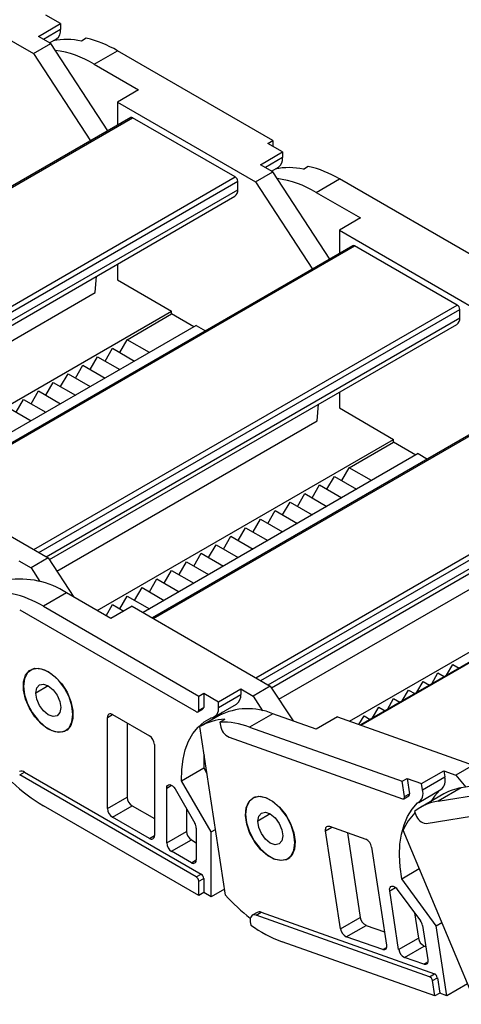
# Model space of a CAD drawing. Header units: millimetres. Extents: x 0 to 1537, y 0 to 1187.
# Tile 10 of 14: x 1259 to 1322, y 790 to 931. Entities that reach past the tile are written whole.
import ezdxf

# ---------------------------------------------------------------- set-up
doc = ezdxf.new("R2010")
doc.units = ezdxf.units.MM
doc.header["$LTSCALE"] = 5.5

msp = doc.modelspace()

# ---------------------------------------------------------------- linework, layer by layer
for p, q in [((1241.2, 937.23), (1261, 925.8)), ((1264.89, 930.09), (1262.77, 931.31)), ((1261.71, 928.25), (1264.89, 930.09)), ((1264.89, 930.09), (1264.89, 929.27)), ((1264.89, 929.27), (1262.42, 927.84)), ((1261, 925.8), (1263.48, 927.23)), ((1263.48, 927.23), (1261.71, 928.25)), ((1263.31, 927.33), (1264.31, 927.9)), ((1263.31, 927.33), (1263.83, 927.62)), ((1271.64, 914.72), (1263.48, 927.23)), ((1268.57, 927.99), (1267.86, 927.58)), ((1261, 925.8), (1269.16, 913.29)), ((1269.7, 924.29), (1273.02, 926.21)), ((1295.3, 913.35), (1273.02, 926.21)), ((1269.7, 924.29), (1276.06, 920.62)), ((1276.06, 920.62), (1273.02, 918.86)), ((1273.02, 918.86), (1273.02, 915.52)), ((1273.02, 918.86), (1292.82, 907.43)), ((1274.96, 916.64), (1214.4, 881.68)), ((1214.54, 881.59), (1275.21, 916.62)), ((1289.92, 908.13), (1275.21, 916.62)), ((1294.59, 912.94), (1295.3, 913.35)), ((1296.71, 911.72), (1294.59, 912.94)), ((1295.3, 913.35), (1295.3, 912.53)), ((1293.53, 909.88), (1296.71, 911.72)), ((1296.71, 911.72), (1296.71, 910.9)), ((1296.71, 910.9), (1294.24, 909.47)), ((1292.82, 907.43), (1295.3, 908.86)), ((1295.3, 908.86), (1293.53, 909.88)), ((1295.13, 908.96), (1296.13, 909.54)), ((1295.13, 908.96), (1295.65, 909.26)), ((1303.46, 896.35), (1295.3, 908.86)), ((1300.39, 909.62), (1299.68, 909.21)), ((1229.25, 873.1), (1289.92, 908.13)), ((1229.96, 872.69), (1290.28, 907.51)), ((1290.28, 906.29), (1290.28, 907.51)), ((1292.82, 907.43), (1300.98, 894.92)), ((1301.52, 905.92), (1304.84, 907.84)), ((1327.12, 894.98), (1304.84, 907.84)), ((1231.02, 872.08), (1290.28, 906.29)), ((1301.52, 905.92), (1307.88, 902.25)), ((1231.47, 871.66), (1289.86, 905.37)), ((1307.88, 902.25), (1304.84, 900.49)), ((1304.84, 900.49), (1304.84, 897.15)), ((1304.84, 900.49), (1324.64, 889.06)), ((1306.78, 898.27), (1246.22, 863.31)), ((1246.36, 863.22), (1307.03, 898.25)), ((1321.74, 889.76), (1307.03, 898.25)), ((1273.02, 895.65), (1273.02, 893.39)), ((1269.84, 891.55), (1270.03, 893.93)), ((1273.02, 893.39), (1280.8, 888.9)), ((1232.54, 870.02), (1269.84, 891.55)), ((1238.31, 864.36), (1280.8, 888.9)), ((1261.07, 854.73), (1321.74, 889.76)), ((1261.78, 854.32), (1322.1, 889.14)), ((1280.8, 888.49), (1280.8, 888.9)), ((1322.1, 887.92), (1322.1, 889.14)), ((1262.84, 853.71), (1322.1, 887.92)), ((1274.44, 884.81), (1280.8, 888.49)), ((1283.98, 886.65), (1280.8, 888.49)), ((1284.34, 886.85), (1244.88, 864.08)), ((1263.29, 853.29), (1321.68, 887)), ((1284.34, 886.85), (1285.67, 886.08)), ((1273.38, 882.98), (1274.44, 884.81)), ((1277.62, 882.98), (1274.44, 884.81)), ((1271.25, 881.75), (1272.31, 883.59)), ((1272.31, 883.59), (1275.5, 881.75)), ((1269.13, 880.53), (1270.19, 882.36)), ((1270.19, 882.36), (1273.38, 880.53)), ((1267.01, 879.3), (1268.07, 881.14)), ((1268.07, 881.14), (1271.25, 879.3)), ((1264.89, 878.08), (1265.95, 879.91)), ((1265.95, 879.91), (1269.13, 878.08)), ((1338.6, 879.9), (1278.04, 844.94)), ((1278.18, 844.85), (1338.85, 879.88)), ((1262.77, 876.85), (1263.83, 878.69)), ((1263.83, 878.69), (1267.01, 876.85)), ((1258.53, 874.4), (1259.59, 876.24)), ((1259.59, 876.24), (1262.77, 874.4)), ((1260.65, 875.63), (1261.71, 877.47)), ((1261.71, 877.47), (1264.89, 875.63)), ((1304.84, 877.28), (1304.84, 875.02)), ((1257.47, 875.02), (1260.65, 873.18)), ((1301.66, 873.18), (1301.85, 875.56)), ((1304.84, 875.02), (1312.62, 870.53)), ((1264.36, 851.65), (1301.66, 873.18)), ((1270.13, 846), (1312.62, 870.53)), ((1292.89, 836.36), (1353.56, 871.39)), ((1293.6, 835.96), (1353.92, 870.78)), ((1312.62, 870.12), (1312.62, 870.53)), ((1294.66, 835.34), (1353.92, 869.55)), ((1306.26, 866.44), (1312.62, 870.12)), ((1315.8, 868.28), (1312.62, 870.12)), ((1316.16, 868.49), (1276.7, 845.71)), ((1295.11, 834.93), (1353.5, 868.63)), ((1316.16, 868.49), (1317.49, 867.71)), ((1305.2, 864.61), (1306.26, 866.44)), ((1309.44, 864.61), (1306.26, 866.44)), ((1243.32, 864.98), (1263.12, 853.55)), ((1303.07, 863.38), (1304.13, 865.22)), ((1304.13, 865.22), (1307.32, 863.38)), ((1300.95, 862.16), (1302.01, 863.99)), ((1302.01, 863.99), (1305.2, 862.16)), ((1366.54, 863.48), (1307.85, 829.6)), ((1298.83, 860.93), (1299.89, 862.77)), ((1299.89, 862.77), (1303.07, 860.93)), ((1307.96, 829.56), (1366.55, 863.38)), ((1296.71, 859.71), (1297.77, 861.55)), ((1297.77, 861.55), (1300.95, 859.71)), ((1294.59, 858.48), (1295.65, 860.32)), ((1295.65, 860.32), (1298.83, 858.48)), ((1290.35, 856.03), (1291.41, 857.87)), ((1291.41, 857.87), (1294.59, 856.03)), ((1292.47, 857.26), (1293.53, 859.1)), ((1293.53, 859.1), (1296.71, 857.26)), ((1288.22, 854.81), (1289.29, 856.65)), ((1289.29, 856.65), (1292.47, 854.81)), ((1286.1, 853.59), (1287.16, 855.42)), ((1287.16, 855.42), (1290.35, 853.59)), ((1263.12, 853.55), (1260.65, 852.12)), ((1263.12, 853.55), (1266.8, 847.92)), ((1283.98, 852.36), (1285.04, 854.2)), ((1285.04, 854.2), (1288.22, 852.36)), ((1296.18, 833.28), (1333.48, 854.81)), ((1258.88, 853.14), (1260.65, 852.12)), ((1281.86, 851.14), (1282.92, 852.97)), ((1282.92, 852.97), (1286.1, 851.14)), ((1306.31, 830.14), (1344.44, 852.16)), ((1260.65, 852.12), (1261.93, 850.15)), ((1279.74, 849.91), (1280.8, 851.75)), ((1280.8, 851.75), (1283.98, 849.91)), ((1277.62, 848.69), (1278.68, 850.52)), ((1278.68, 850.52), (1281.86, 848.69)), ((1265.74, 848.53), (1262.42, 846.61)), ((1272.1, 844.85), (1265.74, 848.53)), ((1273.38, 846.24), (1274.44, 848.07)), ((1274.44, 848.07), (1277.62, 846.24)), ((1275.5, 847.46), (1276.56, 849.3)), ((1276.56, 849.3), (1279.74, 847.46)), ((1262.42, 846.61), (1284.69, 833.75)), ((1271.4, 845.26), (1272.31, 846.85)), ((1275.14, 846.61), (1272.1, 844.85)), ((1272.31, 846.85), (1273.94, 845.91)), ((1275.14, 846.61), (1294.94, 835.18)), ((1259.02, 846.12), (1284.34, 831.51)), ((1320.21, 836.73), (1321.11, 838.28)), ((1321.11, 838.28), (1322, 837.76)), ((1260.98, 837.67), (1260.62, 837.47)), ((1318.09, 835.51), (1318.98, 837.05)), ((1318.98, 837.05), (1319.88, 836.54)), ((1263.12, 835.22), (1261.32, 834.18)), ((1315.97, 834.28), (1316.86, 835.83)), ((1316.86, 835.83), (1317.76, 835.31)), ((1284.69, 833.75), (1285.4, 834.16)), ((1285.4, 834.16), (1287.52, 832.93)), ((1285.4, 834.16), (1285.4, 832.12)), ((1287.52, 832.93), (1290.7, 834.77)), ((1287.52, 832.12), (1290.7, 833.96)), ((1290.7, 834.77), (1290.7, 833.96)), ((1290.7, 834.77), (1292.47, 833.75)), ((1294.94, 835.18), (1292.47, 833.75)), ((1294.94, 835.18), (1298.2, 830.19)), ((1313.85, 833.06), (1314.74, 834.6)), ((1314.74, 834.6), (1315.64, 834.09)), ((1284.69, 831.71), (1284.69, 833.75)), ((1286.94, 830.75), (1290.12, 832.59)), ((1287.52, 832.12), (1287.52, 832.93)), ((1292.47, 833.75), (1293.84, 831.65)), ((1311.73, 831.83), (1312.62, 833.38)), ((1312.62, 833.38), (1313.51, 832.86)), ((1266.66, 831.1), (1266.69, 831.12)), ((1271.61, 830.69), (1272.32, 831.1)), ((1272.31, 831.1), (1277.62, 828.03)), ((1284.59, 831.48), (1285.29, 831.89)), ((1284.69, 831.71), (1285.4, 832.12)), ((1295.29, 831.22), (1291.96, 829.3)), ((1301.53, 829), (1295.29, 831.22)), ((1309.6, 830.61), (1310.5, 832.15)), ((1310.5, 832.15), (1311.39, 831.64)), ((1271.61, 817.62), (1271.61, 830.69)), ((1274.44, 829.87), (1274.44, 819.26)), ((1287.59, 830.95), (1284.98, 829.44)), ((1288.42, 830.41), (1287.72, 830)), ((1287.72, 830), (1287.79, 829.54)), ((1304.58, 830.76), (1301.53, 829)), ((1304.58, 830.76), (1324.02, 823.86)), ((1307.65, 829.67), (1308.38, 830.93)), ((1308.38, 830.93), (1309.27, 830.41)), ((1263.12, 829.01), (1263.16, 829.03)), ((1265.62, 828.81), (1265.98, 829.01)), ((1288.51, 805.21), (1284.84, 829.36)), ((1291.96, 829.3), (1313.83, 821.54)), ((1278.33, 826.81), (1278.33, 813.75)), ((1289.03, 827.85), (1313.89, 819.03)), ((1259.02, 822.44), (1259.73, 822.85)), ((1259.73, 822.85), (1285.04, 808.23)), ((1282.22, 821.61), (1285.4, 823.45)), ((1285.4, 823.45), (1285.86, 822.66)), ((1316.62, 821.21), (1319.81, 823.05)), ((1319.81, 823.05), (1319.94, 822.17)), ((1319.81, 823.05), (1321.54, 822.43)), ((1324.02, 823.86), (1321.54, 822.43)), ((1284.34, 807.83), (1259.02, 822.44)), ((1286.46, 814.28), (1282.22, 821.61)), ((1313.83, 821.54), (1314.54, 821.95)), ((1314.17, 819.34), (1313.83, 821.54)), ((1314.54, 821.95), (1314.88, 819.75)), ((1314.54, 821.95), (1316.62, 821.21)), ((1316.76, 820.33), (1316.62, 821.21)), ((1316.76, 820.33), (1319.94, 822.17)), ((1318.99, 818.68), (1337.75, 821.71)), ((1321.54, 822.43), (1322.97, 820.7)), ((1327.67, 821.46), (1322.31, 820.6)), ((1280.09, 820.55), (1280.8, 820.96)), ((1280.09, 812.72), (1280.09, 820.55)), ((1281.3, 820.43), (1284.13, 815.53)), ((1314.17, 819.34), (1314.88, 819.75)), ((1316.23, 818.5), (1319.41, 820.34)), ((1319.81, 819.72), (1316.49, 817.8)), ((1322.31, 820.6), (1318.99, 818.68)), ((1271.61, 817.62), (1274.44, 819.26)), ((1292.8, 819.3), (1292.44, 819.1)), ((1314.07, 819.03), (1314.78, 819.44)), ((1317.27, 815.49), (1338.59, 818.94)), ((1284.69, 805.17), (1262.42, 818.03)), ((1272.31, 816.4), (1275.14, 818.03)), ((1275.14, 818.03), (1278.33, 816.19)), ((1282.92, 817.62), (1282.92, 814.36)), ((1315.6, 817.2), (1315.81, 816.71)), ((1277.62, 813.34), (1272.31, 816.4)), ((1294.94, 816.85), (1293.14, 815.81)), ((1280.09, 812.72), (1282.92, 814.36)), ((1284.34, 814.84), (1284.34, 810.28)), ((1286.46, 814.28), (1287.08, 814.64)), ((1286.46, 804.97), (1286.46, 814.28)), ((1302.87, 814.45), (1303.77, 814.96)), ((1305.01, 800.38), (1302.87, 814.45)), ((1303.43, 815.08), (1308.64, 813.23)), ((1305.99, 814.17), (1307.84, 802.02)), ((1324.45, 789.58), (1313.98, 814.51)), ((1277.62, 813.34), (1278.33, 813.75)), ((1280.8, 811.5), (1283.63, 813.13)), ((1283.63, 813.13), (1284.34, 812.72)), ((1298.48, 812.73), (1298.51, 812.75)), ((1283.63, 809.87), (1280.8, 811.5)), ((1309.47, 812.11), (1311.61, 798.04)), ((1283.63, 809.87), (1284.34, 810.28)), ((1295.62, 810.33), (1295.66, 810.35)), ((1297.44, 810.44), (1297.8, 810.64)), ((1313.78, 807.57), (1316.29, 809.02)), ((1284.34, 807.83), (1285.04, 808.23)), ((1284.69, 807.21), (1285.4, 807.62)), ((1284.69, 805.17), (1284.69, 807.21)), ((1285.4, 807.62), (1285.4, 805.58)), ((1318.74, 800.83), (1313.78, 807.57)), ((1285.4, 805.58), (1284.69, 805.17)), ((1286.46, 804.97), (1285.4, 805.58)), ((1288.38, 806.08), (1286.46, 804.97)), ((1312.06, 805.85), (1312.89, 806.33)), ((1313.34, 797.43), (1312.06, 805.85)), ((1313.15, 806.05), (1316.47, 801.55)), ((1292.91, 802.36), (1293.62, 802.77)), ((1293.62, 802.77), (1318.47, 793.94)), ((1292.07, 801.41), (1292.14, 800.94)), ((1293.07, 802.75), (1292.36, 802.34)), ((1317.77, 793.53), (1292.91, 802.36)), ((1305.01, 800.38), (1307.84, 802.02)), ((1315.62, 802.7), (1316.17, 799.06)), ((1305.84, 799.26), (1308.67, 800.89)), ((1308.67, 800.89), (1311.32, 799.95)), ((1316.76, 800.86), (1317.51, 795.95)), ((1318.74, 800.83), (1319.53, 801.29)), ((1320.26, 790.81), (1318.74, 800.83)), ((1318.51, 790.77), (1296.64, 798.54)), ((1311.05, 797.41), (1305.84, 799.26)), ((1313.34, 797.43), (1316.17, 799.06)), ((1311.05, 797.41), (1311.61, 797.73)), ((1314.17, 796.3), (1317, 797.93)), ((1317, 797.93), (1317.22, 797.86)), ((1316.95, 795.31), (1314.17, 796.3)), ((1316.95, 795.31), (1317.51, 795.64)), ((1317.77, 793.53), (1318.47, 793.94)), ((1318.18, 792.97), (1318.89, 793.38)), ((1318.51, 790.77), (1318.18, 792.97)), ((1318.89, 793.38), (1319.22, 791.18)), ((1323.22, 792.52), (1320.26, 790.81)), ((1319.22, 791.18), (1318.51, 790.77)), ((1320.26, 790.81), (1319.22, 791.18))]:
    msp.add_line(p, q)
at = {"flags": 128}
for points in [[(1263.12, 829.01), (1262.12, 829.76), (1261.19, 830.78), (1260.42, 831.99), (1259.87, 833.3), (1259.59, 834.59), (1259.59, 835.76), (1259.87, 836.72), (1260.42, 837.39), (1261.19, 837.72), (1262.12, 837.67), (1263.12, 837.26)], [(1266.66, 831.1), (1266.51, 832.33), (1266.1, 833.63), (1265.44, 834.89), (1264.59, 836), (1263.63, 836.89), (1262.62, 837.47), (1261.65, 837.7), (1260.81, 837.56), (1260.15, 837.06), (1259.73, 836.25), (1259.59, 835.18)], [(1263.12, 837.26), (1264.13, 836.51), (1265.05, 835.49), (1265.82, 834.28), (1266.37, 832.97), (1266.66, 831.68), (1266.66, 830.51), (1266.37, 829.55), (1265.82, 828.88), (1265.05, 828.55), (1264.13, 828.6), (1263.12, 829.01)], [(1261.32, 834.18), (1261.46, 834.9), (1261.85, 835.34), (1262.43, 835.46), (1263.12, 835.22), (1263.81, 834.66), (1264.4, 833.87), (1264.79, 832.97), (1264.93, 832.1)], [(1259.59, 835.18), (1259.73, 833.94), (1260.15, 832.65), (1260.81, 831.39), (1261.65, 830.27), (1262.62, 829.39), (1263.63, 828.8), (1264.59, 828.57), (1265.44, 828.71), (1266.1, 829.21), (1266.51, 830.03), (1266.66, 831.1)], [(1264.93, 832.1), (1264.79, 831.38), (1264.4, 830.93), (1263.81, 830.81), (1263.12, 831.05), (1262.43, 831.61), (1261.85, 832.4), (1261.46, 833.3), (1261.32, 834.18)], [(1288.02, 831.38), (1287.78, 831.14), (1287.61, 830.96)], [(1282.22, 821.61), (1282.25, 823.2), (1282.43, 824.69), (1282.76, 826.06), (1283.24, 827.3), (1283.85, 828.38), (1284.6, 829.31), (1285.47, 830.05), (1286.46, 830.62)], [(1285.45, 825.32), (1285.43, 825.04), (1285.4, 823.45)], [(1280.09, 820.55), (1280.12, 820.77), (1280.21, 820.94), (1280.35, 821.03), (1280.53, 821.05), (1280.73, 821), (1280.94, 820.86), (1281.13, 820.67), (1281.3, 820.43)], [(1319.24, 820.26), (1318.46, 819.39), (1317.99, 818.67)], [(1295.62, 810.33), (1294.6, 810.86), (1293.61, 811.71), (1292.73, 812.8), (1292.03, 814.06), (1291.57, 815.37), (1291.38, 816.63), (1291.47, 817.74), (1291.85, 818.61), (1292.48, 819.17), (1293.31, 819.38), (1294.27, 819.21)], [(1298.48, 812.73), (1298.33, 813.96), (1297.92, 815.26), (1297.26, 816.52), (1296.41, 817.63), (1295.45, 818.52), (1294.44, 819.1), (1293.47, 819.33), (1292.63, 819.19), (1291.97, 818.69), (1291.55, 817.88), (1291.41, 816.81)], [(1294.27, 819.21), (1295.28, 818.68), (1296.27, 817.83), (1297.15, 816.73), (1297.85, 815.48), (1298.32, 814.17), (1298.51, 812.9), (1298.41, 811.79), (1298.03, 810.92), (1297.41, 810.36), (1296.58, 810.16), (1295.62, 810.33)], [(1313.78, 807.57), (1313.54, 809.29), (1313.46, 810.95), (1313.53, 812.51), (1313.75, 813.97), (1314.12, 815.31), (1314.63, 816.51), (1315.28, 817.55), (1316.06, 818.43)], [(1313.89, 819.03), (1313.95, 819.01), (1314.02, 819.01), (1314.07, 819.03), (1314.11, 819.07), (1314.15, 819.12), (1314.17, 819.18), (1314.17, 819.26), (1314.17, 819.34)], [(1293.14, 815.81), (1293.28, 816.53), (1293.67, 816.98), (1294.25, 817.09), (1294.94, 816.85), (1295.63, 816.29), (1296.22, 815.5), (1296.61, 814.6), (1296.75, 813.73)], [(1291.41, 816.81), (1291.55, 815.58), (1291.97, 814.28), (1292.63, 813.02), (1293.47, 811.9), (1294.44, 811.02), (1295.45, 810.44), (1296.41, 810.21), (1297.26, 810.35), (1297.92, 810.84), (1298.33, 811.66), (1298.48, 812.73)], [(1296.75, 813.73), (1296.61, 813.01), (1296.22, 812.56), (1295.63, 812.45), (1294.94, 812.69), (1294.25, 813.24), (1293.67, 814.03), (1293.28, 814.93), (1293.14, 815.81)], [(1302.87, 814.45), (1302.86, 814.61), (1302.88, 814.76), (1302.92, 814.89), (1302.98, 815), (1303.07, 815.07), (1303.18, 815.11), (1303.3, 815.11), (1303.43, 815.08)], [(1312.06, 805.85), (1312.05, 806.1), (1312.11, 806.3), (1312.21, 806.44), (1312.37, 806.51), (1312.56, 806.5), (1312.76, 806.42), (1312.97, 806.26), (1313.15, 806.05)], [(1292.91, 802.36), (1292.71, 802.4), (1292.52, 802.4), (1292.36, 802.34), (1292.23, 802.23), (1292.13, 802.08), (1292.07, 801.88), (1292.05, 801.66), (1292.07, 801.41)], [(1311.61, 798.04), (1311.62, 797.88), (1311.61, 797.72), (1311.57, 797.6), (1311.5, 797.49), (1311.41, 797.42), (1311.3, 797.38), (1311.18, 797.38), (1311.05, 797.41)], [(1317.51, 795.95), (1317.52, 795.78), (1317.51, 795.63), (1317.47, 795.5), (1317.4, 795.4), (1317.31, 795.33), (1317.21, 795.29), (1317.08, 795.28), (1316.95, 795.31)]]:
    msp.add_lwpolyline(points, dxfattribs=at)
for centre, radius, start, end in [((1263.45, 929.07), 1.45, 306.2883, 7.8112), ((1265.75, 918.47), 9.36, 76.9706, 101.848), ((1265.11, 912.89), 15.5, 59.29, 77.1024), ((1262.29, 912.17), 14.2, 58.5828, 82.6528), ((1275.07, 916.41), 0.251, 54.3824, 114.3071), ((1295.27, 910.7), 1.45, 306.2883, 7.8112), ((1297.57, 900.1), 9.36, 76.9706, 101.848), ((1296.93, 894.52), 15.5, 59.29, 77.1024), ((1289.51, 907.48), 0.768, 2.6055, 57.3945), ((1294.11, 893.8), 14.2, 58.5828, 82.6528), ((1289.3, 906.18), 0.986, 305.0133, 6.2988), ((1306.89, 898.04), 0.251, 54.3824, 114.3071), ((1321.33, 889.11), 0.768, 2.6055, 57.3945), ((1321.12, 887.81), 0.986, 305.0133, 6.2988), ((1259.14, 838.47), 12.03, 56.7274, 99.0133), ((1254.5, 833.29), 15.5, 59.29, 77.1024), ((1289.26, 833.76), 1.45, 306.2883, 7.8112), ((1272.04, 830.76), 0.437, 50.7967, 189.214), ((1284.47, 831.67), 0.218, 230.7967, 9.214), ((1285.16, 832.09), 0.24, 304.0564, 7.2558), ((1286.3, 831.86), 1.24, 277.1662, 12.2078), ((1291.73, 822.85), 9.09, 66.9782, 117.0678), ((1288.68, 822.93), 7.49, 91.9711, 120.8471), ((1288.04, 818.79), 11.22, 69.5463, 91.6585), ((1289.99, 829.86), 2.23, 188.2616, 244.4274), ((1276.79, 826.74), 1.54, 2.6055, 57.3945), ((1259.29, 822.23), 0.754, 54.3824, 114.3071), ((1274.74, 839), 24.32, 226.3765, 239.5525), ((1318.38, 821.63), 1.65, 308.5639, 19.1023), ((1314.6, 819.67), 0.289, 308.3607, 16.803), ((1315.29, 819.79), 1.56, 299.4968, 20.288), ((1323.44, 813.4), 7.28, 98.887, 119.8237), ((1275.97, 819.33), 1.54, 182.6055, 237.3945), ((1320.08, 811.58), 7.18, 98.7705, 128.5973), ((1273.14, 817.69), 1.54, 182.6055, 237.3945), ((1321.78, 811.09), 8.52, 135.8174, 156.2998), ((1282.89, 814.79), 1.44, 1.9565, 31.1437), ((1317.44, 817.19), 1.7, 196.2185, 264.3366), ((1284.46, 814.43), 1.54, 182.6055, 237.3945), ((1277.89, 813.68), 0.437, 230.7967, 9.214), ((1281.63, 812.79), 1.54, 182.6055, 237.3945), ((1308, 811.89), 1.48, 8.2616, 64.4274), ((1283.9, 810.21), 0.437, 230.7967, 9.214), ((1283.92, 807.18), 0.768, 2.6055, 57.3945), ((1284.63, 807.59), 0.768, 2.6055, 57.3945), ((1309.61, 824.46), 28.56, 222.3626, 232.1118), ((1293.36, 802.19), 0.629, 66.1261, 117.924), ((1309.31, 802.23), 1.48, 188.2616, 244.4274), ((1315.17, 800.58), 1.61, 9.7134, 36.7685), ((1303.08, 816.02), 18.63, 234.0498, 249.7948), ((1306.48, 800.6), 1.48, 188.2616, 244.4274), ((1317.64, 799.27), 1.48, 188.2616, 244.4274), ((1314.81, 797.64), 1.48, 188.2616, 244.4274), ((1317.45, 792.87), 0.742, 8.2616, 64.4274), ((1318.15, 793.27), 0.742, 8.2616, 64.4274)]:
    msp.add_arc(centre, radius, start, end)

doc.saveas('drawing.dxf')
